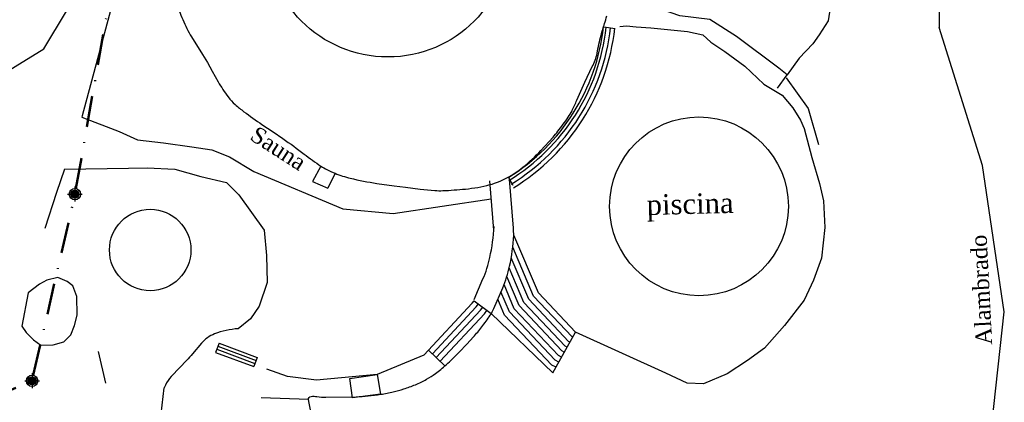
# Model space of a CAD drawing. Header units: millimetres. Extents: x 593 to 1794, y -180 to 570.
# Tile 56 of 71: x 1388 to 1509, y 39 to 86. Entities that reach past the tile are written whole.
import ezdxf

# ---------------------------------------------------------------- set-up
doc = ezdxf.new("R2010")
doc.units = ezdxf.units.MM
doc.header["$MEASUREMENT"] = 0
doc.linetypes.add('DASHDOT', pattern=[25.4, 12.7, -6.35, 0, -6.35])
for name, color, linetype, lineweight in [('Layout - Marco Polo', 252, 'Continuous', 25), ('Layout 01 - Marco Polo', 152, 'Continuous', 25), ('Layout-02 - Marco Polo', 243, 'Continuous', 50), ('Textos - Marco Polo', 143, 'Continuous', 25)]:
    doc.layers.add(name, color=color, linetype=linetype, lineweight=lineweight)
doc.styles.add('TimesNewRoman', font='times.ttf')

msp = doc.modelspace()

# ---------------------------------------------------------------- hatches: boundary and pattern name
at = {"layer": 'Layout 01 - Marco Polo', "linetype": 'Continuous'}
for points in [[(1395.16, 64.5), (1395.16, 64.54), (1395.16, 64.58), (1395.15, 64.63), (1395.13, 64.67), (1395.12, 64.71), (1395.1, 64.75), (1395.07, 64.78), (1395.05, 64.82), (1395.02, 64.85), (1394.99, 64.88), (1394.95, 64.91), (1394.91, 64.93), (1394.88, 64.95), (1394.84, 64.97), (1394.79, 64.98), (1394.75, 64.99), (1394.71, 64.99), (1394.66, 65), (1394.62, 64.99), (1394.58, 64.99), (1394.53, 64.98), (1394.49, 64.97), (1394.45, 64.95), (1394.41, 64.93), (1394.38, 64.91), (1394.34, 64.88), (1394.31, 64.85), (1394.28, 64.82), (1394.25, 64.78), (1394.23, 64.75), (1394.21, 64.71), (1394.19, 64.67), (1394.18, 64.63), (1394.17, 64.58), (1394.17, 64.54), (1394.16, 64.5), (1394.16, 64.5), (1394.17, 64.45), (1394.17, 64.41), (1394.18, 64.37), (1394.19, 64.33), (1394.21, 64.29), (1394.23, 64.25), (1394.25, 64.21), (1394.28, 64.18), (1394.31, 64.14), (1394.34, 64.11), (1394.38, 64.09), (1394.41, 64.06), (1394.45, 64.04), (1394.49, 64.03), (1394.53, 64.01), (1394.58, 64), (1394.62, 64), (1394.66, 64), (1394.71, 64), (1394.75, 64), (1394.79, 64.01), (1394.84, 64.03), (1394.88, 64.04), (1394.91, 64.06), (1394.95, 64.09), (1394.99, 64.11), (1395.02, 64.14), (1395.05, 64.18), (1395.07, 64.21), (1395.1, 64.25), (1395.12, 64.29), (1395.13, 64.33), (1395.15, 64.37), (1395.16, 64.41), (1395.16, 64.45), (1395.16, 64.5)], [(1389.89, 41.53), (1389.89, 41.58), (1389.88, 41.62), (1389.87, 41.66), (1389.86, 41.71), (1389.84, 41.75), (1389.82, 41.78), (1389.8, 41.82), (1389.77, 41.86), (1389.74, 41.89), (1389.71, 41.92), (1389.67, 41.94), (1389.64, 41.97), (1389.6, 41.99), (1389.56, 42), (1389.52, 42.02), (1389.47, 42.03), (1389.43, 42.03), (1389.39, 42.03), (1389.34, 42.03), (1389.3, 42.03), (1389.26, 42.02), (1389.22, 42), (1389.18, 41.99), (1389.14, 41.97), (1389.1, 41.94), (1389.07, 41.92), (1389.03, 41.89), (1389, 41.86), (1388.98, 41.82), (1388.95, 41.78), (1388.93, 41.75), (1388.92, 41.71), (1388.9, 41.66), (1388.89, 41.62), (1388.89, 41.58), (1388.89, 41.53), (1388.89, 41.53), (1388.89, 41.49), (1388.89, 41.45), (1388.9, 41.4), (1388.92, 41.36), (1388.93, 41.32), (1388.95, 41.28), (1388.98, 41.25), (1389, 41.21), (1389.03, 41.18), (1389.07, 41.15), (1389.1, 41.12), (1389.14, 41.1), (1389.18, 41.08), (1389.22, 41.06), (1389.26, 41.05), (1389.3, 41.04), (1389.34, 41.04), (1389.39, 41.03), (1389.43, 41.04), (1389.47, 41.04), (1389.52, 41.05), (1389.56, 41.06), (1389.6, 41.08), (1389.64, 41.1), (1389.67, 41.12), (1389.71, 41.15), (1389.74, 41.18), (1389.77, 41.21), (1389.8, 41.25), (1389.82, 41.28), (1389.84, 41.32), (1389.86, 41.36), (1389.87, 41.4), (1389.88, 41.45), (1389.89, 41.49), (1389.89, 41.53)]]:
    msp.add_hatch(color=256, dxfattribs=at).paths.add_polyline_path(points)

# ---------------------------------------------------------------- linework, layer by layer
at = {"layer": 'Layout - Marco Polo'}
for p, q in [((1501.09, 104.3), (1500.96, 85.02)), ((1461.11, 84.84), (1459.73, 85.06)), ((1506.29, 68.04), (1500.96, 85.02)), ((1481.08, 77.54), (1482.28, 79.19)), ((1395.52, 73.98), (1400.1, 72.21)), ((1400.1, 72.21), (1402.37, 71.19)), ((1413.68, 69.09), (1416.69, 67.29)), ((1424.93, 67.95), (1423.89, 66.06)), ((1508.99, 50.02), (1506.29, 68.04)), ((1393.38, 67.59), (1401.24, 67.69)), ((1401.24, 67.69), (1403.53, 67.75)), ((1403.53, 67.75), (1406.97, 67.56)), ((1406.97, 67.56), (1410.17, 66.69)), ((1410.17, 66.69), (1413.3, 65.92)), ((1416.69, 67.29), (1427.62, 62.71)), ((1426.66, 67.07), (1425.77, 65.24)), ((1413.3, 65.92), (1414.81, 64.4)), ((1423.89, 66.06), (1425.77, 65.24)), ((1447.99, 66.55), (1448.52, 65.62)), ((1414.81, 64.4), (1417.96, 60.06)), ((1433.8, 62.1), (1445.87, 63.93)), ((1427.62, 62.71), (1433.8, 62.1)), ((1417.96, 60.06), (1418.22, 56.94)), ((1418.22, 56.94), (1418.33, 53.61)), ((1418.33, 53.61), (1417.34, 50.72)), ((1443.77, 51.38), (1445.88, 49.8)), ((1417.34, 50.72), (1416.28, 49.14)), ((1453.45, 42.51), (1445.88, 49.8)), ((1506.36, 26), (1508.99, 50.02)), ((1416.28, 49.14), (1414.74, 47.94)), ((1453.45, 42.51), (1456.22, 47.53)), ((1412.39, 46.16), (1411.97, 45.03)), ((1412.39, 46.16), (1417.08, 44.41)), ((1398.45, 41.25), (1397.55, 45.15)), ((1411.97, 45.03), (1416.66, 43.29)), ((1412.11, 45.41), (1416.8, 43.66)), ((1412.25, 45.78), (1416.94, 44.04)), ((1438.16, 45.31), (1440.18, 43.37)), ((1417.08, 44.41), (1416.66, 43.29)), ((1428.48, 41.81), (1431.83, 42.3)), ((1428.79, 39.42), (1428.48, 41.81)), ((1431.83, 42.3), (1432.25, 39.88)), ((1432.25, 39.88), (1428.79, 39.42))]:
    msp.add_line(p, q, dxfattribs=at)
for points in [[(1374.71, 76.18), (1377.65, 76.23), (1379.42, 76.41), (1380.82, 76.77), (1383.75, 78.03), (1390.83, 82.38), (1393.61, 87.02), (1395.07, 90.36), (1395.84, 92.96), (1395.5, 99.61), (1394.95, 102.31)], [(1400.88, 96.7), (1399.46, 88.66), (1395.57, 74.13), (1395.52, 73.98)], [(1488.07, 90.64), (1487.75, 88.53), (1487.34, 85.82), (1486.23, 84.12), (1485.45, 83.01), (1483.75, 81.22), (1482.28, 79.19), (1481.26, 80.02), (1476.05, 83.9), (1472.75, 86), (1469.06, 86.44), (1465.99, 87.52), (1462.57, 87.05)], [(1461.69, 85.15), (1462.5, 85.22), (1463.7, 85.11), (1465.49, 84.98), (1470.03, 84.5), (1471.9, 84.11), (1472.87, 83.19), (1474.59, 82.04), (1477.07, 80.26), (1479.41, 78.04), (1481.66, 76.67), (1482.96, 75.13), (1483.92, 73.61), (1484.37, 72.57), (1485.31, 69.02), (1486.27, 65.79), (1486.75, 63.69), (1486.9, 60.38), (1486.52, 56.64), (1485.51, 53.91), (1484.36, 51.44), (1481.96, 48.35), (1479.47, 45.55), (1477.4, 44.04), (1474.91, 42.37), (1471.97, 41.14), (1469.99, 41.23), (1467.35, 42.48), (1456.22, 47.53), (1451.69, 52.34), (1448.67, 59.44), (1448.62, 60.06)], [(1482.15, 78.81), (1484.85, 75.06), (1486.12, 70.63)], [(1402.37, 71.19), (1405.55, 70.83), (1409.03, 70.34), (1411.5, 69.96), (1413.68, 69.09)], [(1393.38, 67.59), (1392.41, 64.7), (1390.96, 60.26)], [(1446.18, 60.06), (1445.7, 66.12)], [(1448.6, 60.3), (1448.12, 66.36)], [(1448.62, 60.06), (1448.6, 60.3)], [(1455.88, 46.91), (1455.81, 46.95), (1451.09, 51.95), (1448.52, 57.99)], [(1455.54, 46.3), (1455.39, 46.37), (1450.5, 51.56), (1448.33, 56.67)], [(1455.2, 45.68), (1454.98, 45.79), (1449.9, 51.17), (1448.09, 55.45)], [(1388.13, 48.27), (1388.68, 47.47), (1389.14, 46.98), (1389.56, 46.59), (1390.45, 45.91), (1391.98, 45.95), (1393.31, 46.32), (1394.15, 47.18), (1394.63, 48.34), (1394.95, 49.6), (1394.89, 51.92), (1394.41, 53.22), (1393.69, 53.76), (1392.56, 54.24), (1391.2, 53.93), (1390.3, 53.41), (1388.92, 52.34)], [(1454.53, 44.45), (1454.15, 44.63), (1448.71, 50.4), (1447.45, 53.37)], [(1454.86, 45.07), (1454.56, 45.21), (1449.31, 50.79), (1447.79, 54.35)], [(1388.92, 52.34), (1388.13, 48.27)], [(1454.19, 43.84), (1453.73, 44.05), (1448.12, 50.01), (1447.07, 52.47)], [(1437.6, 44.7), (1443.53, 51.07), (1443.77, 51.38)], [(1438.64, 44.85), (1444.03, 50.65), (1444.29, 50.99)], [(1453.85, 43.22), (1453.32, 43.47), (1447.52, 49.62), (1446.69, 51.59)], [(1439.11, 44.39), (1444.54, 50.22), (1444.82, 50.59)], [(1439.59, 43.94), (1445.04, 49.79), (1445.35, 50.19)], [(1437.6, 44.7), (1431.83, 42.3), (1424.39, 41.6)], [(1424.39, 41.6), (1420.83, 42.04), (1418.26, 42.97)], [(1405.28, 37.46), (1405.63, 40.68)], [(1423.4, 39.21), (1417.56, 39.45)]]:
    msp.add_lwpolyline(points, dxfattribs=at)
for points in [[(1407.48, 87.06, 0.014122), (1408.43, 84.9), (1408.43, 84.9, 0.02743), (1409.01, 83.84), (1409.01, 83.84), (1410.35, 81.69), (1410.35, 81.69), (1410.96, 80.7), (1410.96, 80.7), (1411.56, 79.63), (1411.56, 79.63), (1412.28, 78.33), (1412.28, 78.33, 0.029196), (1413.52, 76.46), (1413.52, 76.46, 0.051472), (1414.38, 75.52), (1414.38, 75.52, 0.020938), (1415.45, 74.65), (1415.45, 74.65, 0.010591), (1417.67, 73.07), (1417.67, 73.07), (1419.03, 72.16), (1419.03, 72.16), (1420.25, 71.33), (1420.25, 71.33, -0.015713), (1422.86, 69.43), (1422.86, 69.43, 0.019935), (1424.93, 67.95), (1424.93, 67.95, 0.027398), (1425.67, 67.52), (1425.67, 67.52, 0.021807), (1426.66, 67.07), (1426.66, 67.07, 0.037392), (1428.54, 66.46), (1428.54, 66.46, 0.022015), (1431.82, 65.83), (1431.82, 65.83), (1433.92, 65.53), (1433.92, 65.53), (1435.31, 65.34), (1435.31, 65.34), (1437.12, 65.13), (1437.12, 65.13), (1438.95, 64.95), (1438.95, 64.95, 0.033483), (1439.9, 64.93), (1439.9, 64.93, 0.011229), (1442.69, 65.13), (1442.69, 65.13, 0.042073), (1445.72, 65.67), (1445.72, 65.67, 0.057868), (1447.8, 66.5), (1447.8, 66.5, 0.046616), (1449.76, 67.8), (1449.76, 67.8, 0.035924), (1451.99, 69.88), (1451.99, 69.88), (1453.48, 71.52), (1453.48, 71.52, 0.014875), (1454.08, 72.24), (1454.08, 72.24, 0.01554), (1455.35, 73.97), (1455.35, 73.97, 0.03683), (1455.81, 74.75), (1455.81, 74.75, 0.014317), (1456.4, 76.06), (1456.4, 76.06), (1457.38, 78.29), (1457.38, 78.29), (1458.3, 80.19), (1458.3, 80.19, 0.023124), (1458.65, 80.97), (1458.65, 80.97, 0.048492), (1458.9, 81.84), (1458.9, 81.84, -0.019196), (1459.39, 84.06), (1459.39, 84.06, -0.014935), (1459.81, 85.48), (1459.81, 85.48, 0.021872), (1460.09, 86.45)], [(1443.76, 51.53), (1444.86, 54.06), (1444.86, 54.06, 0.047848), (1445.7, 56.72), (1445.7, 56.72, 0.034606), (1446.25, 60.53), (1446.25, 60.53)], [(1446.18, 50.44), (1447.28, 52.97), (1447.28, 52.97, 0.047848), (1448.13, 55.63), (1448.13, 55.63, 0.034606), (1448.67, 59.44), (1448.67, 59.44)], [(1424.3, 35.94, -0.055344), (1423.4, 39.21), (1423.4, 39.21, -0.43475), (1423.71, 39.61), (1423.71, 39.61, -0.063899), (1424.44, 39.59), (1424.44, 39.59, 0.042702), (1425.52, 39.5), (1425.52, 39.5), (1429.25, 39.57), (1429.25, 39.57, 0.016289), (1430.72, 39.67), (1430.72, 39.67, 0.01582), (1432.29, 39.87), (1432.29, 39.87, 0.016077), (1433.82, 40.17), (1433.82, 40.17, 0.02184), (1435.12, 40.53), (1435.12, 40.53, 0.019421), (1436.54, 41.05), (1436.54, 41.05, 0.028594), (1437.93, 41.72), (1437.93, 41.72, 0.03493), (1439, 42.41), (1439, 42.41, 0.02218), (1440.32, 43.5), (1440.32, 43.5, 0.01714), (1441.92, 45.04), (1441.92, 45.04), (1442.86, 46.03), (1442.86, 46.03), (1443.68, 46.92), (1443.68, 46.92, 0.017925), (1444.71, 48.16), (1444.71, 48.16, 0.016312), (1445.75, 49.59), (1445.75, 49.59, 0.041812), (1445.98, 50.01), (1445.98, 50.01), (1446.18, 50.44), (1446.18, 50.44)], [(1414.74, 47.94, 0.07707), (1411.84, 47.29), (1411.84, 47.29, 0.118968), (1410.25, 46.18), (1410.25, 46.18), (1409.13, 44.86), (1409.13, 44.86, -0.01421), (1408.39, 44.01), (1408.39, 44.01), (1407.58, 43.15), (1407.58, 43.15), (1406.52, 42.05), (1406.52, 42.05, 0.071309), (1405.79, 41.01), (1405.79, 41.01), (1405.63, 40.68), (1405.63, 40.68)]]:
    msp.add_lwpolyline(points, format="xyb", dxfattribs=at)
for centre, radius in [((1433.16, 96.38), 15), ((1471.43, 63), 11), ((1403.92, 57.63), 5.01)]:
    msp.add_circle(centre, radius, dxfattribs=at)
for radius, start in [(25.08, 301.8344), (25.42, 301.5325), (25.95, 301.5325), (26.48, 301.5325)]:
    msp.add_arc((1434.76, 87.86), radius, start, 353.6355, dxfattribs=at)
at = {"layer": 'Layout 01 - Marco Polo'}
for p, q in [((1394.66, 65.43), (1394.66, 63.6)), ((1393.76, 64.5), (1395.56, 64.5)), ((1389.39, 42.46), (1389.39, 40.63)), ((1388.49, 41.53), (1390.29, 41.53))]:
    msp.add_line(p, q, dxfattribs=at)
for centre, radius in [((1394.66, 64.5), 0.7), ((1394.66, 64.5), 0.5), ((1389.39, 41.53), 0.7), ((1389.39, 41.53), 0.5)]:
    msp.add_circle(centre, radius, dxfattribs=at)
at = {"layer": 'Layout-02 - Marco Polo', "linetype": 'DASHDOT', "ltscale": 0.3}
for p, q in [((1394.79, 65.19), (1402.48, 108.64)), ((1389.54, 42.22), (1394.51, 63.81)), ((1362.58, 30.07), (1388.74, 41.26))]:
    msp.add_line(p, q, dxfattribs=at)

# ---------------------------------------------------------------- texts
at = {"layer": 'Textos - Marco Polo', "attachment_point": 7, "line_spacing_factor": 0.9, "style": 'TimesNewRoman'}
for s, insert, char_height, width, rotation in [('Sauna', (1416.03, 71.27), 2, 12, 327.2334), ('piscina', (1465.04, 61.12), 2.5, 21, 1.4267), ('Alambrado', (1507.53, 45.98), 2, 21.6, 92.9051)]:
    msp.add_mtext(s, dxfattribs=dict(at, insert=insert, char_height=char_height, width=width, rotation=rotation))

doc.saveas('drawing.dxf')
